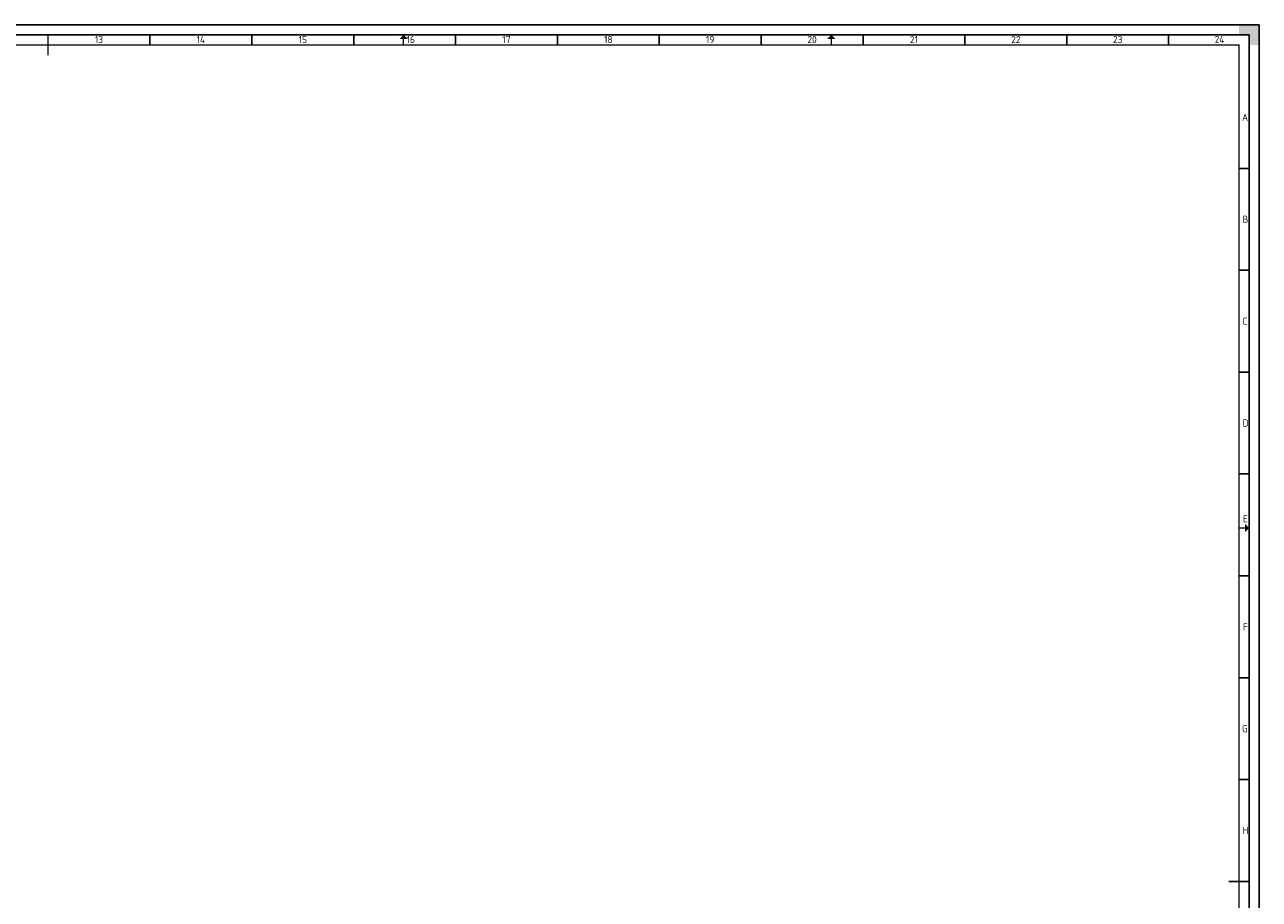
# Paper-space layout 'A0' of a CAD drawing. Header units: metres. Extents: x 0 to 1189, y 0 to 841.
# Tile 3 of 3: x 583 to 1189, y 412 to 841. Entities that reach past the tile are written whole.
import ezdxf
from ezdxf.enums import TextEntityAlignment as Align

# ---------------------------------------------------------------- set-up
doc = ezdxf.new("R2010")
doc.units = ezdxf.units.M
for name, color, linetype, lineweight in [('X-XX-AL-TEKENBLAD-S', 7, 'Continuous', 25), ('X-XX-AL-TEKENBLAD_KADER-G', 7, 'Continuous', 25), ('X-XX-AL-TEKENBLAD_KADER_AFSNIJMARKERING-G', 7, 'Continuous', 25), ('X-XX-AL-TEKENBLAD_KADER_CENTERMARKERING-G', 7, 'Continuous', 25), ('X-XX-AL-TEKENBLAD_KADER_ROOSTERVERDELING-G', 7, 'Continuous', 25), ('X-XX-AL-TEKENBLAD_KADER_ROOSTERVERDELING-T35', 7, 'Continuous', 35), ('X-XX-AL-TEKENBLAD_KADER_VOUWMERK-G', 7, 'Continuous', 18)]:
    doc.layers.add(name, color=color, linetype=linetype, lineweight=lineweight)
doc.styles.add('NLCS-ISO', font='NLCS-ISO.ttf')

# ---------------------------------------------------------------- blocks, each defined once
blk = doc.blocks.new('SAL-TEKENBLAD_A0-SO')
at = {"layer": 'X-XX-AL-TEKENBLAD_KADER_AFSNIJMARKERING-G'}
blk.add_hatch(color=256, dxfattribs=at).paths.add_polyline_path([(1189, 831), (1189, 841), (1179, 841), (1179, 836), (1184, 836), (1184, 831)])
at = {"layer": 'X-XX-AL-TEKENBLAD_KADER_VOUWMERK-G'}
h = blk.add_hatch(color=256, dxfattribs=at)
h.paths.add_polyline_path([(771, 834), (769, 836), (769, 834)])
h.paths.add_polyline_path([(769, 834), (769, 836), (767, 834)])
h = blk.add_hatch(color=256, dxfattribs=at)
h.paths.add_polyline_path([(981, 834), (979, 836), (979, 834)])
h.paths.add_polyline_path([(979, 834), (979, 836), (977, 834)])
h = blk.add_hatch(color=256, dxfattribs=at)
h.paths.add_polyline_path([(1182, 596), (1184, 594), (1182, 594)])
h.paths.add_polyline_path([(1182, 594), (1184, 594), (1182, 592)])
at = {"layer": 'X-XX-AL-TEKENBLAD_KADER-G'}
for p, q in [((1189, 841), (0, 841)), ((1189, 0), (1189, 841))]:
    blk.add_line(p, q, dxfattribs=at)
at = {"layer": 'X-XX-AL-TEKENBLAD_KADER-G', "const_width": 0.7, "flags": 128}
blk.add_lwpolyline([(20, 10), (1179, 10), (1179, 831), (20, 831)], close=True, dxfattribs=at)
at = {"layer": 'X-XX-AL-TEKENBLAD_KADER_CENTERMARKERING-G', "const_width": 0.7, "flags": 128}
for points in [[(594.5, 836), (594.5, 826)], [(1184, 420.5), (1174, 420.5)]]:
    blk.add_lwpolyline(points, dxfattribs=at)
at = {"layer": 'X-XX-AL-TEKENBLAD_KADER_ROOSTERVERDELING-G'}
for p, q in [((1184, 836), (15, 836)), ((644.5, 836), (644.5, 831)), ((694.5, 836), (694.5, 831)), ((744.5, 836), (744.5, 831)), ((794.5, 836), (794.5, 831)), ((844.5, 836), (844.5, 831)), ((894.5, 836), (894.5, 831)), ((944.5, 836), (944.5, 831)), ((994.5, 836), (994.5, 831)), ((1044.5, 836), (1044.5, 831)), ((1094.5, 836), (1094.5, 831)), ((1144.5, 836), (1144.5, 831)), ((1184, 5), (1184, 836)), ((1184, 770.5), (1179, 770.5)), ((1184, 720.5), (1179, 720.5)), ((1184, 670.5), (1179, 670.5)), ((1184, 620.5), (1179, 620.5)), ((1184, 570.5), (1179, 570.5)), ((1184, 520.5), (1179, 520.5)), ((1184, 470.5), (1179, 470.5))]:
    blk.add_line(p, q, dxfattribs=at)
at = {"layer": 'X-XX-AL-TEKENBLAD_KADER_VOUWMERK-G'}
for p, q in [((769, 831), (769, 836)), ((979, 831), (979, 836)), ((1179, 594), (1184, 594))]:
    blk.add_line(p, q, dxfattribs=at)
at = {"layer": 'X-XX-AL-TEKENBLAD_KADER_ROOSTERVERDELING-T35', "lineweight": 35, "style": 'NLCS-ISO'}
for s, p in [('13', (619.5, 830.9)), ('14', (669.5, 830.9)), ('15', (719.5, 830.9)), ('16', (772.5, 830.9)), ('17', (819.5, 830.9)), ('18', (869.5, 830.9)), ('19', (919.5, 830.9)), ('20', (969.5, 830.9)), ('21', (1019.5, 830.9)), ('22', (1069.5, 830.9)), ('23', (1119.5, 830.9)), ('24', (1169.5, 830.9))]:
    blk.add_text(s, height=3.5, dxfattribs=at).set_placement(p, align=Align.BOTTOM_CENTER)
for s, p in [('A', (1180.5, 795.5)), ('B', (1180.75, 745.5)), ('C', (1180.75, 695.5)), ('D', (1180.75, 645.5)), ('E', (1181, 598.5)), ('F', (1181, 545.5)), ('G', (1180.5, 495.5)), ('H', (1180.75, 445.5))]:
    blk.add_text(s, height=3.5, dxfattribs=at).set_placement(p, align=Align.MIDDLE_LEFT)

psp = doc.layouts.new('A0')

# ---------------------------------------------------------------- block references
at = {"layer": 'X-XX-AL-TEKENBLAD-S'}
psp.add_blockref('SAL-TEKENBLAD_A0-SO', (0, 0), dxfattribs=at)

doc.saveas('drawing.dxf')
